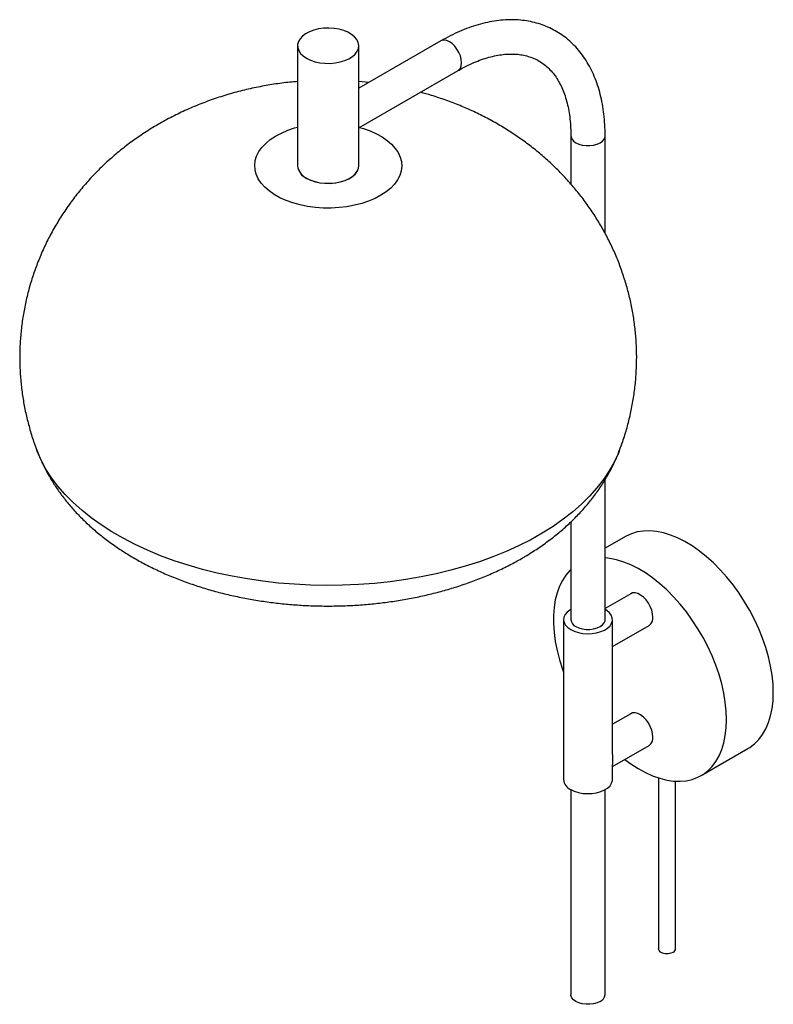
# Paper-space layout '_Isométrica' of a CAD drawing. Header units: millimetres. Extents: x -835 to -527, y -332 to 70.
import ezdxf

# ---------------------------------------------------------------- set-up
doc = ezdxf.new("R2010")
doc.units = ezdxf.units.MM

psp = doc.layouts.new('_Isométrica')

# ---------------------------------------------------------------- linework, layer by layer
at = {"color": 7, "linetype": 'Continuous', "lineweight": 25}
for p, q in [((-663.2, 61.75), (-696.69, 42.42)), ((-721.69, 59.78), (-721.69, 10.79)), ((-696.69, 10.79), (-696.69, 59.78)), ((-696.69, 26.25), (-656.2, 49.63)), ((-692.64, 44.76), (-696.69, 45.15)), ((-610.13, 23.02), (-610.13, 3.28)), ((-596.13, -16.87), (-596.13, 23.02)), ((-596.13, -174.58), (-596.13, -117.4)), ((-610.13, -134.68), (-610.13, -174.58)), ((-587.82, -140.67), (-596.13, -145.47)), ((-585.67, -164), (-596.13, -170.04)), ((-613.13, -174.58), (-613.13, -239.9)), ((-593.13, -180.83), (-593.13, -174.58)), ((-593.13, -185.63), (-578.17, -176.99)), ((-593.13, -229.73), (-593.13, -184.63)), ((-585.67, -213), (-593.13, -217.3)), ((-593.13, -234.62), (-578.17, -225.99)), ((-556.92, -238.3), (-537.83, -227.28)), ((-593.13, -239.9), (-593.13, -233.72)), ((-574.35, -239.24), (-574.35, -309.04)), ((-567.35, -309.04), (-567.35, -240.6)), ((-610.13, -244.02), (-610.13, -327.68)), ((-596.13, -327.68), (-596.13, -244.02))]:
    psp.add_line(p, q, dxfattribs=at)
at = {"color": 7, "linetype": 'Continuous', "lineweight": 25, "flags": 128}
for points in [[(-718.03, 54.68), (-716.41, 53.89), (-714.58, 53.27), (-712.6, 52.84), (-710.52, 52.6), (-708.4, 52.58), (-706.3, 52.76), (-704.29, 53.14), (-702.42, 53.72), (-700.74, 54.46), (-699.3, 55.37), (-698.16, 56.39), (-697.32, 57.52), (-696.83, 58.71), (-696.7, 59.93), (-696.92, 61.15), (-697.5, 62.33), (-698.41, 63.43), (-699.64, 64.43), (-701.14, 65.3), (-702.87, 66), (-704.78, 66.53), (-706.82, 66.86), (-708.93, 66.99), (-711.05, 66.91), (-713.11, 66.63), (-715.06, 66.15), (-716.84, 65.49), (-718.4, 64.66), (-719.7, 63.69), (-720.69, 62.61), (-721.36, 61.45), (-721.67, 60.24), (-721.62, 59.01), (-721.22, 57.81), (-720.47, 56.67), (-719.4, 55.61), (-718.03, 54.68)], [(-718.03, 5.68), (-716.41, 4.89), (-714.58, 4.27), (-712.6, 3.84), (-710.52, 3.61), (-708.4, 3.58), (-706.3, 3.77), (-704.29, 4.15), (-702.42, 4.72), (-700.74, 5.47), (-699.3, 6.37), (-698.16, 7.4), (-697.32, 8.53), (-696.83, 9.72), (-696.69, 10.79)], [(-717.91, 5.61), (-716.27, 4.84), (-714.42, 4.23), (-712.43, 3.82), (-710.34, 3.6), (-708.22, 3.59), (-706.13, 3.79), (-704.12, 4.19), (-702.27, 4.78), (-700.61, 5.54), (-699.2, 6.46), (-698.07, 7.49), (-697.27, 8.63), (-696.81, 9.82), (-696.69, 10.79)], [(-527.47, -204.38), (-527.59, -200.9), (-527.96, -197.29), (-528.58, -193.59), (-529.43, -189.82), (-530.52, -186.01), (-531.84, -182.19), (-533.38, -178.38), (-535.12, -174.61), (-537.05, -170.9), (-539.17, -167.29), (-541.45, -163.79), (-543.88, -160.44), (-546.44, -157.25), (-549.12, -154.25), (-551.9, -151.45), (-554.75, -148.89), (-557.66, -146.57), (-560.6, -144.51), (-563.56, -142.73), (-566.52, -141.24), (-569.45, -140.04), (-572.33, -139.16), (-575.15, -138.59), (-577.88, -138.34), (-580.5, -138.41), (-583, -138.8), (-585.36, -139.51), (-587.56, -140.52), (-587.82, -140.67)], [(-546.56, -215.4), (-546.68, -211.92), (-547.06, -208.31), (-547.67, -204.61), (-548.53, -200.84), (-549.62, -197.03), (-550.93, -193.21), (-552.47, -189.4), (-554.21, -185.63), (-556.14, -181.92), (-558.26, -178.31), (-560.54, -174.81), (-562.97, -171.46), (-565.54, -168.27), (-568.21, -165.27), (-570.99, -162.47), (-573.84, -159.91), (-576.75, -157.59), (-579.7, -155.53), (-582.66, -153.75), (-585.61, -152.26), (-588.54, -151.07), (-591.42, -150.18), (-594.24, -149.61), (-596.13, -149.41)], [(-610.13, -154.1), (-610.52, -154.48), (-612.16, -156.39), (-613.58, -158.56), (-614.79, -160.99), (-615.76, -163.66), (-616.5, -166.54), (-616.99, -169.63), (-617.24, -172.89), (-617.24, -176.31), (-616.99, -179.86), (-616.5, -183.52), (-615.76, -187.26), (-614.79, -191.05), (-613.58, -194.87), (-613.13, -196.15)], [(-576.61, -173.56), (-576.74, -172.17), (-577.1, -170.71), (-577.69, -169.23), (-578.48, -167.81), (-579.43, -166.52), (-580.5, -165.42), (-581.63, -164.55), (-582.77, -163.96), (-583.88, -163.68), (-584.89, -163.71), (-585.67, -164)], [(-610.13, -170.46), (-610.53, -170.7), (-611.67, -171.57), (-612.5, -172.56), (-612.99, -173.62), (-613.13, -174.72), (-612.9, -175.81), (-612.32, -176.85), (-611.41, -177.81), (-610.2, -178.66)], [(-610.2, -178.66), (-608.73, -179.36), (-607.07, -179.89), (-605.25, -180.22), (-603.37, -180.35), (-601.47, -180.27), (-599.63, -179.99), (-597.92, -179.51), (-596.4, -178.85), (-595.12, -178.04), (-594.13, -177.1), (-593.47, -176.07), (-593.15, -174.99), (-593.2, -173.89), (-593.6, -172.82), (-594.35, -171.81), (-595.42, -170.9), (-596.13, -170.46)], [(-608.08, -177.44), (-606.85, -178), (-605.44, -178.39), (-603.91, -178.59), (-602.34, -178.59), (-600.82, -178.39), (-599.4, -178), (-598.18, -177.44), (-597.2, -176.73), (-596.52, -175.91), (-596.17, -175.03), (-596.13, -174.58)], [(-537.83, -227.28), (-537.05, -226.8), (-535.12, -225.33), (-533.38, -223.57), (-531.84, -221.53), (-530.52, -219.22), (-529.43, -216.67), (-528.58, -213.9), (-527.96, -210.91), (-527.59, -207.73), (-527.47, -204.38)], [(-576.61, -222.55), (-576.74, -221.16), (-577.1, -219.7), (-577.69, -218.22), (-578.48, -216.81), (-579.43, -215.51), (-580.5, -214.41), (-581.63, -213.54), (-582.77, -212.95), (-583.88, -212.67), (-584.89, -212.7), (-585.67, -213)], [(-588.03, -231.68), (-585.61, -233.46), (-582.66, -235.39), (-579.7, -237.02), (-576.75, -238.37), (-573.84, -239.4), (-570.99, -240.13), (-568.21, -240.54), (-565.54, -240.63), (-562.97, -240.4), (-560.54, -239.85), (-558.26, -238.99), (-556.14, -237.82), (-554.21, -236.35), (-552.47, -234.59), (-550.93, -232.55), (-549.62, -230.25), (-548.53, -227.7), (-547.67, -224.92), (-547.06, -221.93), (-546.68, -218.75), (-546.56, -215.4)], [(-610.2, -243.98), (-608.73, -244.68), (-607.07, -245.21), (-605.25, -245.54), (-603.37, -245.67), (-601.47, -245.6), (-599.63, -245.31), (-597.92, -244.83), (-596.4, -244.17), (-595.12, -243.36), (-594.13, -242.42), (-593.47, -241.4), (-593.15, -240.31), (-593.13, -239.9)], [(-568.37, -310.47), (-569.31, -310.86), (-570.41, -311.05), (-571.56, -311.02), (-572.64, -310.78), (-573.52, -310.35), (-574.11, -309.78), (-574.34, -309.13), (-574.35, -309.04)], [(-598.18, -330.54), (-599.4, -331.1), (-600.82, -331.49), (-602.34, -331.7), (-603.91, -331.7), (-605.44, -331.49), (-606.85, -331.1), (-608.08, -330.54), (-609.06, -329.83), (-609.74, -329.01), (-610.08, -328.13), (-610.13, -327.68)]]:
    psp.add_lwpolyline(points, dxfattribs=at)
at = {"color": 8, "linetype": 'Continuous', "lineweight": 25, "flags": 128}
for points in [[(-656.2, 49.63), (-655.83, 49.89), (-655.24, 50.64), (-654.87, 51.63), (-654.75, 52.83), (-654.87, 54.18), (-655.24, 55.6), (-655.83, 57.02), (-656.61, 58.38), (-657.55, 59.6), (-658.6, 60.63), (-659.7, 61.41), (-660.8, 61.9), (-661.84, 62.08), (-662.78, 61.94), (-663.2, 61.75)], [(-687.68, -1.28), (-690.07, -2.56), (-692.68, -3.67), (-695.48, -4.62), (-698.45, -5.38), (-701.54, -5.96), (-704.72, -6.34), (-707.95, -6.52), (-711.2, -6.49), (-714.42, -6.27), (-717.59, -5.84), (-720.65, -5.22), (-723.58, -4.41), (-726.34, -3.42), (-728.91, -2.27), (-731.24, -0.96), (-733.31, 0.48), (-735.09, 2.05), (-736.58, 3.71), (-737.74, 5.47), (-738.57, 7.28), (-739.06, 9.13), (-739.19, 11.01), (-738.98, 12.88), (-738.41, 14.72), (-737.5, 16.52), (-736.26, 18.26), (-734.7, 19.9), (-732.84, 21.44), (-730.71, 22.85), (-728.32, 24.13), (-725.71, 25.24), (-722.91, 26.19), (-721.69, 26.53)], [(-696.36, 26.44), (-694.81, 25.98), (-692.04, 25), (-689.48, 23.84), (-687.15, 22.54), (-685.08, 21.09), (-683.29, 19.53), (-681.81, 17.86), (-680.65, 16.11), (-679.82, 14.29), (-679.33, 12.44), (-679.2, 10.57), (-679.41, 8.69), (-679.98, 6.85), (-680.89, 5.05), (-682.13, 3.31), (-683.69, 1.67), (-685.54, 0.13), (-687.68, -1.28)], [(-608.08, 20.17), (-606.85, 19.6), (-605.44, 19.21), (-603.91, 19.01), (-602.34, 19.01), (-600.82, 19.21), (-599.4, 19.6), (-598.18, 20.17), (-597.2, 20.87), (-596.52, 21.69), (-596.17, 22.57), (-596.13, 23.03)], [(-621.84, -139.31), (-626.52, -141.95), (-631.44, -144.44), (-636.58, -146.77), (-641.94, -148.94), (-647.49, -150.94), (-653.21, -152.76), (-659.1, -154.41), (-665.13, -155.86), (-671.29, -157.14), (-677.56, -158.21), (-683.92, -159.1), (-690.35, -159.78), (-696.84, -160.26), (-703.36, -160.55), (-709.9, -160.63), (-716.43, -160.5), (-722.95, -160.18), (-729.43, -159.65), (-735.85, -158.92), (-742.19, -158), (-748.43, -156.88), (-754.57, -155.57), (-760.57, -154.07), (-766.42, -152.38), (-772.11, -150.52), (-777.62, -148.48), (-782.93, -146.28), (-788.03, -143.91), (-792.9, -141.39), (-797.53, -138.73), (-801.9, -135.92), (-806.01, -132.98), (-809.84, -129.92), (-813.38, -126.74), (-816.61, -123.46), (-819.54, -120.09), (-822.15, -116.63), (-824.43, -113.09), (-826.39, -109.48), (-828, -105.82), (-828.16, -105.41)], [(-590.24, -105.43), (-590.71, -106.61), (-592.39, -110.26), (-594.42, -113.85), (-596.77, -117.38), (-599.45, -120.82), (-602.45, -124.18), (-605.75, -127.44), (-609.35, -130.59), (-613.24, -133.62), (-617.41, -136.53), (-621.84, -139.31)]]:
    psp.add_lwpolyline(points, dxfattribs=at)
at = {"color": 8, "linetype": 'Continuous', "lineweight": 25}
psp.add_arc((-606.7, 23.32), 3.44, 184.96, 246.397, dxfattribs=at)
at = {"color": 7, "linetype": 'Continuous', "lineweight": 25}
for centre, radius, start, end in [((-715.42, 11.42), 6.31, 185.7958, 245.5244), ((-715.33, 11.47), 6.4, 186.122, 246.2969), ((-606.7, -174.28), 3.44, 184.9193, 246.4008), ((-580.3, -173.96), 3.71, 305.1269, 6.1853), ((-580.3, -222.95), 3.71, 305.1269, 6.1853), ((-608.2, -239.45), 4.95, 185.1866, 246.1336), ((-569.02, -308.92), 1.68, 292.8486, 355.8313), ((-599.56, -327.39), 3.44, 293.5992, 355.0807)]:
    psp.add_arc(centre, radius, start, end, dxfattribs=at)
for points, knots in [([(-596.13, 23.02), (-596.14, 23.81), (-596.16, 26.07), (-596.37, 29.72), (-596.86, 33.91), (-597.6, 37.96), (-598.58, 41.83), (-599.8, 45.52), (-601.26, 48.99), (-602.95, 52.25), (-604.86, 55.26), (-606.98, 58.02), (-609.3, 60.52), (-611.79, 62.75), (-614.45, 64.69), (-617.27, 66.36), (-620.23, 67.75), (-623.32, 68.85), (-626.54, 69.67), (-629.88, 70.2), (-633.32, 70.43), (-636.86, 70.38), (-640.49, 70.02), (-644.19, 69.37), (-647.96, 68.42), (-651.77, 67.18), (-655.61, 65.64), (-659.42, 63.86), (-661.95, 62.45), (-663.2, 61.75)], [0, 0, 0, 0, 0.020717, 0.059762, 0.098829, 0.137857, 0.176793, 0.215569, 0.254112, 0.292346, 0.330208, 0.367661, 0.4047, 0.441363, 0.477722, 0.513879, 0.549955, 0.586038, 0.622247, 0.658691, 0.695453, 0.732585, 0.770104, 0.807991, 0.846203, 0.884678, 0.923347, 0.962147, 1, 1, 1, 1]), ([(-656.2, 49.63), (-655.63, 49.95), (-653.99, 50.88), (-651.3, 52.22), (-648.15, 53.57), (-645.07, 54.66), (-642.08, 55.49), (-639.18, 56.06), (-636.39, 56.37), (-633.71, 56.43), (-631.15, 56.24), (-628.7, 55.8), (-626.36, 55.11), (-624.12, 54.15), (-622.01, 52.9), (-620.02, 51.38), (-618.2, 49.58), (-616.55, 47.54), (-615.09, 45.26), (-613.81, 42.76), (-612.72, 40.04), (-611.81, 37.12), (-611.09, 34.01), (-610.56, 30.7), (-610.23, 27.27), (-610.13, 24.68), (-610.13, 23.26), (-610.13, 23.02)], [0, 0, 0, 0, 0.021283, 0.061908, 0.102492, 0.143072, 0.183692, 0.224427, 0.265383, 0.306706, 0.348581, 0.391225, 0.434855, 0.479594, 0.525319, 0.571512, 0.617173, 0.661801, 0.705309, 0.747864, 0.789706, 0.831058, 0.872097, 0.912954, 0.953722, 0.992252, 1, 1, 1, 1]), ([(-721.69, 45.14), (-722.48, 45.08), (-725.45, 44.87), (-730.56, 44.19), (-737.03, 43.1), (-743.46, 41.7), (-749.85, 39.99), (-756.16, 37.97), (-762.37, 35.64), (-768.44, 33), (-774.35, 30.07), (-780.07, 26.85), (-785.39, 23.48), (-790.49, 19.86), (-795.35, 16.03), (-800.12, 11.82), (-804.62, 7.39), (-808.84, 2.76), (-812.76, -2.06), (-816.38, -7.06), (-819.69, -12.21), (-822.69, -17.5), (-825.37, -22.91), (-827.73, -28.43), (-829.76, -34.04), (-831.48, -39.73), (-832.87, -45.47), (-833.93, -51.25), (-834.67, -57.06), (-835.09, -62.87), (-835.18, -68.68), (-834.97, -74.46), (-834.43, -80.2), (-833.59, -85.88), (-832.45, -91.5), (-831, -97.03), (-829.57, -101.67), (-828.5, -104.43), (-828.12, -105.41)], [0, 0, 0, 0, 0.010971, 0.041126, 0.071456, 0.101967, 0.132651, 0.163471, 0.19436, 0.225247, 0.256059, 0.286729, 0.317203, 0.344359, 0.374293, 0.40404, 0.433526, 0.462756, 0.491742, 0.520494, 0.549028, 0.577356, 0.605492, 0.633447, 0.661234, 0.688863, 0.716347, 0.743694, 0.770916, 0.798021, 0.82502, 0.851922, 0.878736, 0.905469, 0.932133, 0.958737, 0.985293, 1, 1, 1, 1]), ([(-590.29, -105.45), (-589.83, -104.26), (-588.67, -101.23), (-587.15, -96.23), (-585.71, -90.49), (-584.6, -84.72), (-583.81, -78.91), (-583.34, -73.1), (-583.2, -67.29), (-583.37, -61.51), (-583.86, -55.76), (-584.65, -50.07), (-585.75, -44.44), (-587.15, -38.89), (-588.83, -33.44), (-590.8, -28.09), (-593.05, -22.86), (-595.57, -17.76), (-598.35, -12.8), (-601.39, -7.99), (-604.67, -3.34), (-608.2, 1.14), (-611.96, 5.45), (-615.95, 9.58), (-620.16, 13.53), (-624.58, 17.28), (-629.22, 20.83), (-634.06, 24.17), (-639.1, 27.3), (-644.33, 30.22), (-649.76, 32.91), (-655.36, 35.36), (-661.13, 37.57), (-666.54, 39.38), (-670.06, 40.34), (-671.57, 40.76)], [0, 0, 0, 0, 0.020145, 0.051497, 0.082682, 0.113711, 0.144595, 0.175346, 0.205975, 0.236493, 0.266908, 0.297231, 0.327473, 0.357647, 0.387764, 0.417838, 0.447884, 0.477917, 0.507954, 0.538015, 0.568119, 0.59829, 0.628553, 0.658935, 0.689465, 0.720175, 0.751096, 0.782258, 0.813689, 0.84541, 0.877436, 0.909765, 0.942386, 0.97527, 1, 1, 1, 1]), ([(-828.13, -105.44), (-827.62, -106.73), (-826.53, -109.48), (-824.52, -113.57), (-822.16, -117.72), (-819.51, -121.78), (-816.57, -125.72), (-813.34, -129.56), (-809.83, -133.27), (-806.04, -136.85), (-801.97, -140.3), (-797.63, -143.58), (-793.04, -146.7), (-788.2, -149.65), (-783.15, -152.4), (-777.89, -154.96), (-772.45, -157.31), (-766.86, -159.45), (-761.13, -161.38), (-755.29, -163.09), (-749.35, -164.58), (-743.32, -165.86), (-737.22, -166.92), (-731.06, -167.77), (-724.86, -168.41), (-718.63, -168.84), (-712.39, -169.05), (-706.13, -169.05), (-699.88, -168.84), (-693.65, -168.42), (-687.45, -167.79), (-681.29, -166.94), (-675.18, -165.88), (-669.15, -164.6), (-663.19, -163.11), (-657.32, -161.4), (-651.56, -159.46), (-645.92, -157.3), (-640.41, -154.92), (-635.18, -152.36), (-631.36, -150.29), (-629.32, -149.09), (-628.86, -148.82)], [0, 0, 0, 0, 0.0199243, 0.0425403, 0.0654094, 0.0885769, 0.1120832, 0.1359612, 0.1602324, 0.1849042, 0.2099663, 0.2353898, 0.2611281, 0.2871208, 0.3133003, 0.3395989, 0.3659546, 0.3923039, 0.4186134, 0.4448618, 0.4710385, 0.4971408, 0.5231725, 0.5491416, 0.5750597, 0.6009401, 0.626798, 0.6526492, 0.6785103, 0.7043926, 0.730313, 0.7562882, 0.7823345, 0.8084669, 0.834699, 0.8610414, 0.8875006, 0.914077, 0.9407628, 0.967539, 0.9926397, 1, 1, 1, 1]), ([(-628.86, -148.82), (-627.91, -148.24), (-625.3, -146.66), (-621.2, -143.9), (-616.64, -140.48), (-612.35, -136.86), (-608.34, -133.07), (-604.64, -129.11), (-601.26, -125.02), (-598.2, -120.8), (-595.47, -116.47), (-593.1, -112.05), (-591.37, -108.39), (-590.55, -106.16), (-590.3, -105.49)], [0, 0, 0, 0, 0.054639, 0.150055, 0.245269, 0.339699, 0.433062, 0.525122, 0.615716, 0.704758, 0.792238, 0.878211, 0.962779, 1, 1, 1, 1]), ([(-593.14, -184.63), (-593.14, -184.51), (-593.13, -184.14), (-593.16, -183.01), (-593.12, -181.79), (-593.14, -181.02), (-593.14, -180.83)], [0, 0, 0, 0, 0.1738243, 0.5295442, 0.8855506, 1, 1, 1, 1]), ([(-593.13, -229.73), (-593.14, -230.3), (-593.15, -231.49), (-593.14, -232.91), (-593.13, -233.48), (-593.13, -233.72)], [0, 0, 0, 0, 0.344401, 0.716901, 1, 1, 1, 1])]:
    psp.add_open_spline(points, degree=3, knots=knots, dxfattribs=at)

doc.saveas('drawing.dxf')
